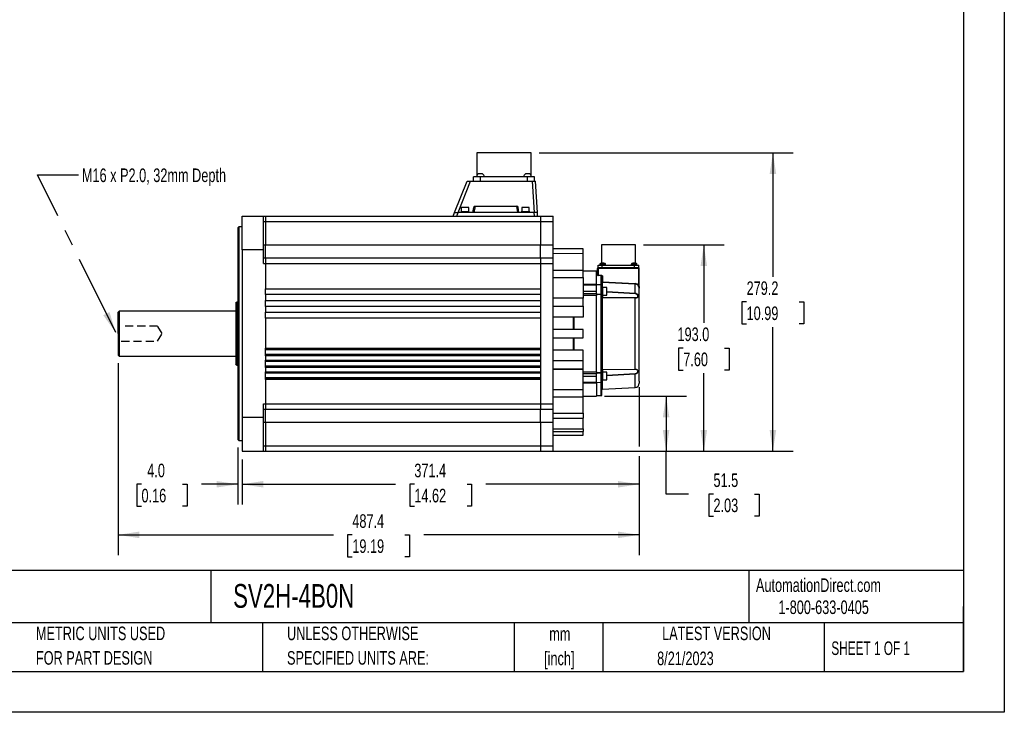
# Model space of a CAD drawing. Header units: millimetres. Extents: x 0 to 1676, y 0 to 1295.
# Tile 3 of 4: x 756 to 1676, y 0 to 648. Entities that reach past the tile are written whole.
import ezdxf

# ---------------------------------------------------------------- set-up
doc = ezdxf.new("R2010")
doc.units = ezdxf.units.MM
doc.header["$LTSCALE"] = 6
doc.linetypes.add('CENTERX2', pattern=[20.32, 12.7, -2.54, 2.54, -2.54])
doc.linetypes.add('HIDDEN', pattern=[1.905, 1.27, -0.635])
doc.layers.add('DIMENSIONS', color=140, linetype='Continuous', lineweight=25)
doc.layers.add('TEXT', color=140, linetype='Continuous', lineweight=25)
doc.layers.add('HIDDEN', color=102, linetype='HIDDEN')
doc.styles.add('SLDTEXTSTYLE0', font='TXT', dxfattribs={"width": 0.7})
doc.styles.add('SLDTEXTSTYLE1', font='TXT', dxfattribs={"width": 0.65})
doc.dimstyles.new('SLDDIMSTYLE3', dxfattribs={"dimtxt": 12.948047, "dimasz": 19.812, "dimexe": 0, "dimexo": 0.0625, "dimgap": 3.237012, "dimtad": 0, "dimtih": 1, "dimtoh": 1, "dimrnd": 1e-09, "dimzin": 4, "dimdsep": 46, "dimtxsty": 'SLDTEXTSTYLE0', "dimsah": 1, "dimcen": 0.09, "dimadec": 0, "dimazin": 1, "dimtfac": 1, "dimtmove": 0, "dimatfit": 0, "dimfxl": 0, "dimfrac": 2, "dimtolj": 1, "dimtzin": 12, "dimarcsym": 0})
doc.dimstyles.new('SLDDIMSTYLE4', dxfattribs={"dimtxt": 12.948047, "dimasz": 19.812, "dimexe": 0, "dimexo": 0.0625, "dimgap": 3.237012, "dimtad": 0, "dimtih": 1, "dimtoh": 1, "dimrnd": 1e-09, "dimzin": 12, "dimdsep": 46, "dimtxsty": 'SLDTEXTSTYLE0', "dimsah": 1, "dimcen": 0.09, "dimadec": 0, "dimazin": 3, "dimtfac": 1, "dimtofl": 0, "dimtmove": 0, "dimatfit": 3, "dimfxl": 0, "dimfrac": 2, "dimtolj": 1, "dimtzin": 12, "dimarcsym": 0})
doc.dimstyles.new('SLDDIMSTYLE6', dxfattribs={"dimtxt": 12.948047, "dimasz": 19.812, "dimexe": 0, "dimexo": 0.0625, "dimgap": 3.237012, "dimtad": 0, "dimtih": 1, "dimtoh": 1, "dimrnd": 1e-09, "dimzin": 4, "dimdsep": 46, "dimtxsty": 'SLDTEXTSTYLE0', "dimsah": 1, "dimcen": 0.09, "dimadec": 0, "dimazin": 1, "dimtfac": 1, "dimtofl": 0, "dimtmove": 0, "dimatfit": 3, "dimfxl": 0, "dimfrac": 2, "dimtolj": 1, "dimtzin": 12, "dimarcsym": 0})
doc.dimstyles.new('SLDDIMSTYLE9', dxfattribs={"dimtxt": 0.18, "dimasz": 19.812, "dimexe": 0, "dimexo": 0.0625, "dimgap": 0, "dimtad": 0, "dimtih": 1, "dimtoh": 1, "dimdec": 0, "dimrnd": 1e-09, "dimzin": 0, "dimdsep": 46, "dimtxsty": 'Standard', "dimsah": 1, "dimcen": 0.09, "dimadec": 0, "dimazin": 0, "dimtfac": 19.812, "dimtdec": 0, "dimtofl": 0, "dimtmove": 0, "dimatfit": 3, "dimfxl": 0, "dimfrac": 2, "dimtolj": 1, "dimtzin": 0, "dimarcsym": 0})

# ---------------------------------------------------------------- blocks, each defined once
blk = doc.blocks.new('SW_NOTE_0')
at = {"layer": 'TEXT', "color": 0, "linetype": 'CENTERX2', "lineweight": 18, "attachment_point": 1, "style": 'SLDTEXTSTYLE0'}
for s, insert, char_height in [('SureServo2 HIGH INERTIA AC BRUSHLESS SERVO MOTOR, 11 kW, 3-PHASE INPUT, 24-BIT(16777216 PPR) ENCODER,', (0, 14.48), 11.23541), ('FOR USE WITH SureServo2 SV2A-4F00 15 kW DRIVE', (0, -2.75), 11.2354)]:
    blk.add_mtext(s, dxfattribs=dict(at, insert=insert, char_height=char_height))
blk = doc.blocks.new('SW_NOTE_0_1')
at = {"layer": 'TEXT', "color": 0, "linetype": 'CENTERX2', "lineweight": 18, "char_height": 12.7, "attachment_point": 2, "style": 'SLDTEXTSTYLE0'}
for s, insert in [('mm', (17.07, 16.37)), ('[inch]', (16.56, -6.56))]:
    blk.add_mtext(s, dxfattribs=dict(at, insert=insert))
blk = doc.blocks.new('SW_NOTE_0_2')
at = {"layer": 'TEXT', "color": 0, "linetype": 'CENTERX2', "lineweight": 18, "char_height": 12.7, "attachment_point": 1, "style": 'SLDTEXTSTYLE0'}
for s, insert in [('UNLESS OTHERWISE', (0, 16.37)), ('SPECIFIED UNITS ARE:', (0, -6.56))]:
    blk.add_mtext(s, dxfattribs=dict(at, insert=insert))
blk = doc.blocks.new('SW_NOTE_0_6')
at = {"layer": 'TEXT', "color": 0, "linetype": 'CENTERX2', "lineweight": 18, "char_height": 12.7, "attachment_point": 1, "style": 'SLDTEXTSTYLE0'}
for s, insert in [('METRIC UNITS USED', (0, 16.37)), ('FOR PART DESIGN', (0, -6.56))]:
    blk.add_mtext(s, dxfattribs=dict(at, insert=insert))
blk = doc.blocks.new('_D_17')
at = {"layer": 'DIMENSIONS'}
for p, q in [((1302.66, 295.64), (1379.2, 295.64)), ((1360.15, 295.64), (1360.15, 244.14)), ((1250.26, 244.14), (1379.2, 244.14)), ((1360.15, 204.13), (1360.15, 244.14)), ((1381.11, 204.13), (1360.15, 204.13)), ((1404.44, 204.13), (1400.1, 204.13)), ((1400.1, 204.13), (1400.1, 183.55)), ((1442.92, 204.13), (1447.27, 204.13)), ((1447.27, 204.13), (1447.27, 183.55)), ((1400.1, 183.55), (1404.44, 183.55)), ((1447.27, 183.55), (1442.92, 183.55))]:
    blk.add_line(p, q, dxfattribs=at)
for points in [[(1360.15, 295.64), (1357.1, 275.83), (1363.2, 275.83)], [(1360.15, 244.14), (1363.2, 263.95), (1357.1, 263.95)]]:
    blk.add_solid(points, dxfattribs=at)
at = {"layer": 'DIMENSIONS', "char_height": 12.7, "attachment_point": 1, "style": 'SLDTEXTSTYLE0'}
for s, insert in [('51.5', (1404.44, 223.4)), ('2.03', (1404.44, 199.92))]:
    blk.add_mtext(s, dxfattribs=dict(at, insert=insert))
blk = doc.blocks.new('_D_18')
at = {"layer": 'DIMENSIONS'}
for p, q in [((1241.51, 523.34), (1479.09, 523.34)), ((1460.04, 523.34), (1460.04, 407.22)), ((1435.41, 383.74), (1431.07, 383.74)), ((1431.07, 383.74), (1431.07, 363.16)), ((1484.66, 383.74), (1489.01, 383.74)), ((1489.01, 383.74), (1489.01, 363.16)), ((1431.07, 363.16), (1435.41, 363.16)), ((1460.04, 244.14), (1460.04, 360.26)), ((1489.01, 363.16), (1484.66, 363.16)), ((1250.26, 244.14), (1479.09, 244.14))]:
    blk.add_line(p, q, dxfattribs=at)
for points in [[(1460.04, 523.34), (1456.99, 503.53), (1463.09, 503.53)], [(1460.04, 244.14), (1463.09, 263.95), (1456.99, 263.95)]]:
    blk.add_solid(points, dxfattribs=at)
at = {"layer": 'DIMENSIONS', "char_height": 12.7, "attachment_point": 1, "style": 'SLDTEXTSTYLE0'}
for s, insert in [('279.2', (1435.41, 403.01)), ('10.99', (1435.41, 379.53))]:
    blk.add_mtext(s, dxfattribs=dict(at, insert=insert))
blk = doc.blocks.new('_D_19')
at = {"layer": 'DIMENSIONS'}
for p, q in [((1339.04, 437.09), (1414.47, 437.09)), ((1395.42, 437.09), (1395.42, 364.09)), ((1376.18, 340.61), (1371.83, 340.61)), ((1371.83, 340.61), (1371.83, 320.03)), ((1414.66, 340.61), (1419, 340.61)), ((1419, 340.61), (1419, 320.03)), ((1371.83, 320.03), (1376.18, 320.03)), ((1395.42, 244.14), (1395.42, 317.14)), ((1419, 320.03), (1414.66, 320.03)), ((1250.26, 244.14), (1414.47, 244.14))]:
    blk.add_line(p, q, dxfattribs=at)
for points in [[(1395.42, 437.09), (1392.37, 417.28), (1398.47, 417.28)], [(1395.42, 244.14), (1398.47, 263.95), (1392.37, 263.95)]]:
    blk.add_solid(points, dxfattribs=at)
at = {"layer": 'DIMENSIONS', "char_height": 12.7, "attachment_point": 1, "style": 'SLDTEXTSTYLE0'}
for s, insert in [('193.0', (1370.79, 359.88)), ('7.60', (1376.18, 336.41))]:
    blk.add_mtext(s, dxfattribs=dict(at, insert=insert))
blk = doc.blocks.new('_D_20')
at = {"layer": 'DIMENSIONS'}
for p, q in [((847.64, 326.52), (847.64, 146.9)), ((1335.04, 304.14), (1335.04, 248.71)), ((1335.04, 239.57), (1335.04, 146.9)), ((847.64, 165.95), (1049.17, 165.95)), ((1066.72, 165.95), (1062.37, 165.95)), ((1062.37, 165.95), (1062.37, 145.37)), ((1115.97, 165.95), (1120.31, 165.95)), ((1120.31, 165.95), (1120.31, 145.37)), ((1335.04, 165.95), (1133.51, 165.95)), ((1062.37, 145.37), (1066.72, 145.37)), ((1120.31, 145.37), (1115.97, 145.37))]:
    blk.add_line(p, q, dxfattribs=at)
for points in [[(847.64, 165.95), (867.45, 162.9), (867.45, 169)], [(1335.04, 165.95), (1315.23, 169), (1315.23, 162.9)]]:
    blk.add_solid(points, dxfattribs=at)
at = {"layer": 'DIMENSIONS', "char_height": 12.7, "attachment_point": 1, "style": 'SLDTEXTSTYLE0'}
for s, insert in [('487.4', (1066.72, 185.22)), ('19.19', (1066.72, 161.74))]:
    blk.add_mtext(s, dxfattribs=dict(at, insert=insert))
blk = doc.blocks.new('_D_21')
at = {"layer": 'DIMENSIONS'}
for p, q in [((959.64, 247.52), (959.64, 194.22)), ((963.64, 236.56), (963.64, 194.22)), ((869.58, 213.27), (865.23, 213.27)), ((865.23, 213.27), (865.23, 192.69)), ((908.06, 213.27), (912.4, 213.27)), ((912.4, 213.27), (912.4, 192.69)), ((959.64, 213.27), (925.6, 213.27)), ((963.64, 213.27), (1001.74, 213.27)), ((865.23, 192.69), (869.58, 192.69)), ((912.4, 192.69), (908.06, 192.69))]:
    blk.add_line(p, q, dxfattribs=at)
for points in [[(959.64, 213.27), (939.83, 216.31), (939.83, 210.22)], [(963.64, 213.27), (983.45, 210.22), (983.45, 216.31)]]:
    blk.add_solid(points, dxfattribs=at)
at = {"layer": 'DIMENSIONS', "char_height": 12.7, "attachment_point": 1, "style": 'SLDTEXTSTYLE0'}
for s, insert in [('4.0', (874.96, 232.53)), ('0.16', (869.58, 209.06))]:
    blk.add_mtext(s, dxfattribs=dict(at, insert=insert))
blk = doc.blocks.new('_D_22')
at = {"layer": 'DIMENSIONS'}
for p, q in [((1335.04, 304.14), (1335.04, 248.71)), ((1335.04, 239.57), (1335.04, 194.22)), ((963.64, 236.56), (963.64, 194.22)), ((963.64, 213.27), (1107.17, 213.27)), ((1124.72, 213.27), (1120.37, 213.27)), ((1120.37, 213.27), (1120.37, 192.69)), ((1173.97, 213.27), (1178.31, 213.27)), ((1178.31, 213.27), (1178.31, 192.69)), ((1335.04, 213.27), (1191.51, 213.27)), ((1120.37, 192.69), (1124.72, 192.69)), ((1178.31, 192.69), (1173.97, 192.69))]:
    blk.add_line(p, q, dxfattribs=at)
for points in [[(963.64, 213.27), (983.45, 210.22), (983.45, 216.31)], [(1335.04, 213.27), (1315.23, 216.31), (1315.23, 210.22)]]:
    blk.add_solid(points, dxfattribs=at)
at = {"layer": 'DIMENSIONS', "char_height": 12.7, "attachment_point": 1, "style": 'SLDTEXTSTYLE0'}
for s, insert in [('371.4', (1124.72, 232.53)), ('14.62', (1124.72, 209.06))]:
    blk.add_mtext(s, dxfattribs=dict(at, insert=insert))

msp = doc.modelspace()

# ---------------------------------------------------------------- linework, layer by layer
at = {"color": 7, "linetype": 'Continuous'}
for p, q in [((1676.415, 1295.416), (1676.415, 0.016)), ((1676.415, 0.016), (0.015, 0.016))]:
    msp.add_line(p, q, dxfattribs=at)
for p, q in [((1183.292, 523.338), (1183.292, 502.095)), ((1233.892, 523.338), (1183.292, 523.338)), ((1233.892, 502.095), (1233.892, 523.338)), ((1179.942, 496.838), (1179.942, 500.838)), ((1186.542, 500.838), (1179.942, 500.838)), ((1188.542, 503.438), (1184.542, 503.438)), ((1186.542, 496.838), (1186.542, 500.838)), ((1230.642, 500.838), (1186.542, 500.838)), ((1232.642, 503.438), (1228.642, 503.438)), ((1230.642, 496.838), (1230.642, 500.838)), ((1237.242, 500.838), (1230.642, 500.838)), ((1237.242, 496.838), (1237.242, 500.838)), ((1162.421, 467.338), (1174.042, 496.838)), ((1165.574, 467.338), (1177.195, 496.838)), ((1174.042, 496.838), (1177.195, 496.838)), ((1177.195, 496.838), (1235.047, 496.838)), ((1235.047, 496.838), (1236.835, 467.338)), ((1235.047, 496.838), (1238.042, 496.838)), ((1239.83, 467.338), (1238.042, 496.838)), ((1168.592, 472.138), (1168.592, 468.138)), ((1175.592, 472.138), (1168.592, 472.138)), ((1175.592, 468.138), (1175.592, 472.138)), ((1179.542, 467.338), (1180.38, 472.089)), ((1181.485, 473.338), (1180.427, 467.338)), ((1181.485, 473.338), (1220.599, 473.338)), ((1221.657, 467.338), (1220.599, 473.338)), ((1222.542, 467.338), (1221.704, 472.089)), ((1225.092, 472.138), (1225.092, 468.138)), ((1232.092, 472.138), (1225.092, 472.138)), ((1232.092, 468.138), (1232.092, 472.138)), ((963.642, 464.1), (983.642, 464.134)), ((963.642, 432.388), (963.642, 464.099)), ((983.642, 464.134), (985.642, 464.138)), ((983.642, 432.397), (983.642, 464.134)), ((985.642, 464.138), (985.642, 459.138)), ((985.642, 464.138), (1242.642, 464.138)), ((1161.16, 464.138), (1162.421, 467.338)), ((1164.343, 464.138), (1165.604, 467.338)), ((1236.831, 467.338), (1165.604, 467.338)), ((1168.092, 468.138), (1168.092, 467.338)), ((1176.092, 468.138), (1168.092, 468.138)), ((1176.092, 467.338), (1176.092, 468.138)), ((1224.592, 468.138), (1224.592, 467.338)), ((1232.592, 468.138), (1224.592, 468.138)), ((1232.592, 467.338), (1232.592, 468.138)), ((1237.025, 464.138), (1236.831, 467.338)), ((1240.024, 464.138), (1239.83, 467.338)), ((1242.642, 464.138), (1242.642, 459.138)), ((1242.642, 464.138), (1254.642, 464.117)), ((1254.642, 459.138), (1254.642, 464.117)), ((960.642, 454.138), (959.641, 453.137)), ((959.642, 453.138), (959.642, 255.138)), ((963.642, 454.138), (960.642, 454.138)), ((960.642, 454.138), (960.642, 254.138)), ((983.642, 459.134), (985.642, 459.138)), ((985.642, 459.138), (985.642, 437.238)), ((985.642, 459.138), (1242.642, 459.138)), ((1242.642, 459.138), (1242.642, 437.238)), ((1242.642, 459.138), (1254.642, 459.138)), ((1254.642, 437.238), (1254.642, 459.138)), ((983.642, 437.238), (985.642, 437.238)), ((985.642, 424.738), (985.642, 437.238)), ((985.642, 437.238), (1242.642, 437.238)), ((1242.642, 424.738), (1242.642, 437.238)), ((1242.642, 437.238), (1254.642, 437.238)), ((1254.642, 424.717), (1254.642, 437.238)), ((1282.642, 433.058), (1254.642, 433.346)), ((1282.642, 433.346), (1254.642, 433.346)), ((1282.642, 433.058), (1282.642, 433.346)), ((1282.642, 428.931), (1282.642, 433.058)), ((1299.667, 437.088), (1299.667, 419.918)), ((1315.542, 437.088), (1299.667, 437.088)), ((1331.417, 437.088), (1315.542, 437.088)), ((1331.417, 419.918), (1331.417, 437.088)), ((983.642, 432.396), (963.642, 432.388)), ((963.642, 432.388), (963.642, 275.886)), ((983.642, 419.741), (983.642, 432.396)), ((985.642, 424.738), (983.642, 424.741)), ((985.642, 424.738), (985.642, 419.738)), ((1242.642, 424.738), (985.642, 424.738)), ((1242.642, 424.738), (1242.642, 419.738)), ((1254.642, 424.717), (1242.642, 424.738)), ((1282.642, 428.931), (1254.642, 428.643)), ((1254.642, 419.738), (1254.642, 424.717)), ((1282.642, 413.214), (1282.642, 428.931)), ((983.642, 419.741), (985.642, 419.738)), ((985.642, 419.738), (985.642, 396.138)), ((985.642, 419.738), (1242.642, 419.738)), ((1242.642, 419.738), (1242.642, 396.138)), ((1242.642, 419.738), (1254.642, 419.738)), ((1254.642, 288.538), (1254.642, 419.738)), ((1296.042, 408.746), (1296.042, 415.138)), ((1296.313, 415.138), (1296.042, 415.138)), ((1296.551, 415.138), (1296.313, 415.138)), ((1296.492, 415.635), (1296.492, 418.038)), ((1296.492, 418.038), (1300.492, 418.038)), ((1321.818, 415.638), (1296.542, 415.638)), ((1296.551, 415.138), (1296.551, 408.556)), ((1334.551, 415.138), (1296.551, 415.138)), ((1298.158, 418.918), (1298.112, 418.035)), ((1303.566, 418.918), (1298.158, 418.918)), ((1300.862, 419.621), (1298.664, 419.621)), ((1300.492, 415.638), (1300.492, 418.038)), ((1300.492, 418.038), (1330.592, 418.038)), ((1321.818, 415.638), (1300.492, 415.638)), ((1303.06, 419.621), (1300.862, 419.621)), ((1303.612, 418.038), (1303.566, 418.918)), ((1331.757, 415.638), (1321.818, 415.638)), ((1321.818, 415.638), (1330.592, 415.638)), ((1327.518, 418.918), (1327.472, 418.038)), ((1332.926, 418.918), (1327.518, 418.918)), ((1330.222, 419.621), (1328.024, 419.621)), ((1332.42, 419.621), (1330.222, 419.621)), ((1330.592, 415.638), (1330.592, 418.038)), ((1330.592, 418.038), (1334.592, 418.038)), ((1330.592, 415.638), (1331.757, 415.638)), ((1334.542, 415.638), (1331.757, 415.638)), ((1332.972, 418.035), (1332.926, 418.918)), ((1334.551, 399.14), (1334.551, 415.138)), ((1334.763, 415.138), (1334.551, 415.138)), ((1334.592, 415.635), (1334.592, 418.038)), ((1335.042, 415.138), (1334.763, 415.138)), ((1335.042, 396.513), (1335.042, 415.138)), ((1282.642, 413.214), (1254.642, 413.214)), ((1254.642, 406.741), (1282.642, 406.741)), ((1282.642, 406.741), (1282.642, 413.214)), ((1295.044, 412.638), (1282.642, 412.616)), ((1282.642, 406.741), (1282.642, 387.345)), ((1296.042, 412.12), (1295.04, 412.138)), ((1295.042, 400.407), (1295.042, 412.638)), ((1299.799, 408.516), (1296.551, 408.556)), ((1299.551, 399.657), (1299.551, 408.272)), ((1300.003, 407.983), (1300.077, 407.937)), ((1300.042, 399.447), (1300.042, 407.805)), ((1300.533, 408.157), (1300.531, 402.43)), ((985.642, 390.638), (985.642, 396.138)), ((985.642, 396.138), (1242.642, 396.138)), ((1242.642, 396.138), (1242.642, 390.638)), ((1282.642, 400.385), (1295.042, 400.407)), ((1295.042, 399.78), (1282.642, 399.758)), ((1282.642, 399.713), (1295.042, 399.735)), ((1299.551, 399.657), (1295.042, 399.736)), ((1295.042, 393.862), (1295.042, 399.735)), ((1299.551, 391.153), (1299.551, 399.657)), ((1300.042, 391.371), (1300.042, 399.09)), ((1300.842, 397.736), (1300.042, 397.736)), ((1331.251, 400.494), (1300.516, 402.016)), ((1300.516, 402.016), (1300.516, 397.736)), ((1300.531, 402.43), (1331.269, 400.954)), ((1300.842, 393.736), (1300.842, 397.736)), ((1304.842, 397.236), (1300.842, 397.236)), ((1304.842, 393.736), (1304.842, 397.236)), ((1331.251, 392.006), (1331.251, 400.494)), ((1334.474, 398.391), (1334.169, 398.855)), ((1335.042, 396.513), (1334.983, 396.798)), ((1335.042, 352.183), (1335.042, 396.513)), ((985.642, 390.638), (985.642, 385.138)), ((1242.642, 390.638), (985.642, 390.638)), ((1242.642, 390.638), (1242.642, 385.138)), ((1282.642, 387.345), (1254.642, 387.345)), ((1282.642, 387.299), (1254.642, 387.299)), ((1282.642, 393.861), (1295.042, 393.862)), ((1282.642, 391.701), (1295.042, 391.709)), ((1282.642, 379.69), (1282.642, 387.299)), ((1295.042, 391.709), (1295.042, 393.862)), ((1295.042, 391.161), (1299.551, 391.153)), ((1299.551, 390.62), (1295.042, 390.631)), ((1295.042, 318.338), (1295.042, 389.936)), ((1299.551, 317.656), (1299.551, 390.62)), ((1300.042, 390.305), (1300.042, 391.371)), ((1300.042, 317.971), (1300.042, 390.305)), ((1300.042, 389.736), (1300.842, 389.736)), ((1300.042, 388.227), (1300.079, 388.038)), ((1300.078, 388.042), (1300.078, 388.042)), ((1331.251, 387.343), (1300.516, 387.551)), ((1300.533, 389.736), (1300.533, 387.729)), ((1331.234, 387.49), (1300.533, 387.729)), ((1300.842, 389.736), (1300.842, 393.736)), ((1300.842, 390.236), (1304.842, 390.236)), ((1304.842, 390.236), (1304.842, 393.736)), ((1304.842, 393.676), (1331.251, 392.006)), ((1304.842, 393.326), (1331.234, 391.78)), ((1331.251, 320.868), (1331.251, 387.343)), ((959.142, 383.543), (957.64, 382.676)), ((957.642, 382.677), (957.642, 354.138)), ((959.642, 383.543), (959.142, 383.543)), ((959.142, 383.543), (959.142, 324.733)), ((985.642, 379.638), (985.642, 385.138)), ((985.642, 385.138), (1242.642, 385.138)), ((985.642, 379.638), (985.642, 374.138)), ((1242.642, 379.638), (985.642, 379.638)), ((1242.642, 385.138), (1242.642, 379.638)), ((1242.642, 379.638), (1242.642, 374.138)), ((1254.642, 379.69), (1282.642, 379.69)), ((1282.642, 379.69), (1282.642, 369.493)), ((848.661, 375.157), (847.638, 374.134)), ((847.642, 354.138), (847.642, 374.138)), ((957.642, 375.138), (848.643, 375.138)), ((985.642, 368.638), (985.642, 374.138)), ((985.642, 374.138), (1242.642, 374.138)), ((985.642, 368.638), (985.642, 340.438)), ((1242.642, 368.638), (985.642, 368.638)), ((1242.642, 374.138), (1242.642, 368.638)), ((1242.642, 368.638), (1242.642, 340.438)), ((1282.642, 369.493), (1254.642, 369.493)), ((1273.542, 358.138), (1273.542, 369.493)), ((1274.042, 358.138), (1274.042, 369.493)), ((847.642, 354.138), (847.642, 334.138)), ((848.642, 354.138), (848.642, 333.138)), ((957.642, 354.138), (957.642, 325.599)), ((1282.642, 358.138), (1254.642, 358.138)), ((1254.642, 350.138), (1282.642, 350.138)), ((1273.542, 338.783), (1273.542, 350.138)), ((1274.042, 338.783), (1274.042, 350.138)), ((1282.642, 350.138), (1282.642, 358.138)), ((1335.042, 311.763), (1335.042, 352.183)), ((847.638, 334.142), (848.642, 333.138)), ((848.642, 333.138), (957.642, 333.138)), ((985.642, 333.338), (985.642, 340.438)), ((985.642, 340.438), (1242.642, 340.438)), ((985.642, 339.638), (1242.642, 339.638)), ((1242.642, 338.95), (985.642, 338.95)), ((985.642, 335.079), (1242.642, 335.079)), ((1242.642, 334.138), (985.642, 334.138)), ((985.642, 333.338), (985.642, 329.438)), ((1242.642, 333.338), (985.642, 333.338)), ((1242.642, 340.438), (1242.642, 333.338)), ((1242.642, 333.338), (1242.642, 329.438)), ((1282.642, 338.783), (1254.642, 338.783)), ((1282.642, 328.586), (1282.642, 338.783)), ((957.64, 325.6), (959.142, 324.733)), ((959.142, 324.733), (959.642, 324.733)), ((985.642, 322.338), (985.642, 329.438)), ((985.642, 329.438), (1242.642, 329.438)), ((985.642, 328.638), (1242.642, 328.638)), ((1242.642, 328.031), (985.642, 328.031)), ((985.642, 324.16), (1242.642, 324.16)), ((1242.642, 323.138), (985.642, 323.138)), ((985.642, 322.338), (985.642, 318.438)), ((1242.642, 322.338), (985.642, 322.338)), ((1242.642, 329.438), (1242.642, 322.338)), ((1242.642, 322.338), (1242.642, 318.438)), ((1282.642, 328.586), (1254.642, 328.586)), ((1282.642, 320.977), (1282.642, 328.586)), ((985.642, 311.338), (985.642, 318.438)), ((985.642, 318.438), (1242.642, 318.438)), ((985.642, 317.638), (1242.642, 317.638)), ((1242.642, 317.112), (985.642, 317.112)), ((985.642, 313.241), (1242.642, 313.241)), ((1242.642, 318.438), (1242.642, 311.338)), ((1254.642, 320.977), (1282.642, 320.977)), ((1282.642, 320.931), (1254.642, 320.931)), ((1282.642, 301.534), (1282.642, 320.931)), ((1282.642, 318.347), (1295.042, 318.338)), ((1295.042, 316.567), (1282.642, 316.575)), ((1282.642, 314.415), (1295.042, 314.414)), ((1295.042, 317.644), (1299.551, 317.656)), ((1299.551, 317.123), (1295.042, 317.115)), ((1295.042, 314.414), (1295.042, 316.567)), ((1295.042, 308.541), (1295.042, 314.414)), ((1299.551, 308.619), (1299.551, 317.123)), ((1300.042, 320.049), (1300.079, 320.238)), ((1300.842, 318.54), (1300.042, 318.54)), ((1300.042, 316.905), (1300.042, 317.971)), ((1300.042, 309.186), (1300.042, 316.905)), ((1300.345, 320.508), (1300.533, 320.548)), ((1300.516, 320.617), (1331.251, 320.868)), ((1300.53, 320.551), (1300.886, 320.555)), ((1300.533, 320.548), (1331.244, 320.809)), ((1300.533, 320.548), (1300.533, 318.54)), ((1300.842, 310.54), (1300.842, 318.54)), ((1304.842, 318.04), (1300.842, 318.04)), ((1304.842, 311.04), (1304.842, 318.04)), ((1331.244, 316.419), (1304.842, 314.828)), ((1331.251, 316.326), (1304.842, 314.684)), ((1242.642, 312.138), (985.642, 312.138)), ((985.642, 311.338), (985.642, 288.538)), ((1242.642, 311.338), (985.642, 311.338)), ((1242.642, 311.338), (1242.642, 288.538)), ((1282.642, 308.563), (1295.042, 308.541)), ((1295.042, 308.496), (1282.642, 308.518)), ((1295.042, 308.54), (1299.551, 308.619)), ((1295.042, 307.87), (1295.042, 295.638)), ((1299.551, 296.217), (1299.551, 308.619)), ((1300.042, 310.54), (1300.842, 310.54)), ((1300.042, 296.717), (1300.042, 309.188)), ((1300.842, 311.04), (1304.842, 311.04)), ((1335.042, 309.732), (1335.042, 311.763)), ((1335.042, 309.732), (1335.042, 307.833)), ((1282.642, 301.534), (1254.642, 301.534)), ((1254.642, 295.062), (1282.642, 295.062)), ((1282.642, 295.062), (1282.642, 301.534)), ((1282.642, 295.66), (1295.044, 295.638)), ((1282.642, 279.632), (1282.642, 295.062)), ((1295.04, 296.138), (1299.551, 296.217)), ((1300.516, 302.163), (1331.251, 303.774)), ((983.642, 288.535), (985.642, 288.538)), ((983.642, 275.877), (983.642, 288.535)), ((985.642, 288.538), (985.642, 283.538)), ((985.642, 288.538), (1242.642, 288.538)), ((1242.642, 288.538), (1242.642, 283.538)), ((1242.642, 288.538), (1254.642, 288.538)), ((1254.642, 283.559), (1254.642, 288.538)), ((983.642, 283.534), (985.642, 283.538)), ((985.642, 283.538), (1242.642, 283.538)), ((985.642, 271.038), (985.642, 283.538)), ((1242.642, 283.538), (1254.642, 283.559)), ((1242.642, 271.038), (1242.642, 283.538)), ((1254.642, 271.038), (1254.642, 283.559)), ((1254.642, 279.632), (1282.642, 279.632)), ((1282.642, 279.632), (1282.642, 274.93)), ((963.642, 275.886), (963.642, 244.176)), ((963.642, 275.885), (983.642, 275.877)), ((983.642, 244.14), (983.642, 275.877)), ((985.642, 271.038), (983.642, 271.038)), ((1242.642, 271.038), (985.642, 271.038)), ((985.642, 271.038), (985.642, 249.138)), ((1254.642, 271.038), (1242.642, 271.038)), ((1242.642, 271.038), (1242.642, 249.138)), ((1254.642, 274.93), (1282.642, 274.93)), ((1254.642, 249.138), (1254.642, 271.038)), ((1282.642, 265.024), (1282.642, 274.93)), ((1254.642, 265.024), (1282.642, 265.024)), ((1254.642, 262.552), (1282.642, 262.552)), ((1254.642, 259.138), (1282.642, 259.138)), ((1282.642, 265.024), (1282.642, 262.552)), ((1282.642, 259.138), (1282.642, 262.552)), ((959.641, 255.139), (960.642, 254.138)), ((960.642, 254.138), (963.642, 254.138)), ((983.642, 249.141), (985.642, 249.138)), ((985.642, 249.138), (985.642, 244.138)), ((985.642, 249.138), (1242.642, 249.138)), ((1242.642, 249.138), (1242.642, 244.138)), ((1242.642, 249.138), (1254.642, 249.138)), ((1254.642, 244.159), (1254.642, 249.138)), ((963.642, 244.176), (983.642, 244.14)), ((983.642, 244.141), (985.642, 244.138)), ((985.642, 244.138), (1242.642, 244.138)), ((1242.642, 244.138), (1254.642, 244.159))]:
    msp.add_line(p, q)
at = {"color": 179, "linetype": 'Continuous', "lineweight": 18}
msp.add_line((1295.042, 295.638), (1295.042, 307.87), dxfattribs=at)
at = {"flags": 128}
for points in [[(1180.38, 472.089), (1180.532, 472.58), (1180.794, 472.986), (1181.126, 473.246), (1181.305, 473.315), (1181.485, 473.338)], [(1239.83, 467.338), (1239.755, 467.337), (1239.562, 467.337), (1238.951, 467.338), (1238.071, 467.337), (1237.514, 467.337), (1236.831, 467.338)], [(1296.313, 415.583), (1296.424, 415.624), (1296.542, 415.638)], [(1334.763, 415.587), (1334.655, 415.625), (1334.542, 415.638)], [(1334.551, 415.138), (1334.55, 415.287), (1334.549, 415.422)], [(1296.042, 408.746), (1296.059, 408.7), (1296.082, 408.675), (1296.195, 408.614), (1296.275, 408.589), (1296.365, 408.571), (1296.458, 408.56), (1296.551, 408.556)], [(1299.551, 408.272), (1299.617, 408.408), (1299.799, 408.516)], [(1300.042, 407.805), (1300.076, 407.941), (1300.178, 408.056), (1300.255, 408.102), (1300.343, 408.134), (1300.437, 408.152), (1300.533, 408.157)], [(1295.042, 400.407), (1295.042, 399.951), (1295.042, 399.78)], [(1300.531, 402.43), (1300.414, 402.441), (1300.317, 402.45), (1300.184, 402.462), (1300.077, 402.472), (1300.042, 402.476)], [(1300.516, 402.016), (1300.518, 402.107), (1300.523, 402.239)], [(1300.523, 402.239), (1300.527, 402.332), (1300.531, 402.43)], [(1334.551, 399.14), (1334.915, 397.849), (1335.042, 396.513)], [(1295.042, 389.936), (1292.747, 389.935), (1288.482, 389.932), (1282.642, 389.928)], [(1295.042, 391.709), (1295.042, 390.772), (1295.042, 389.936)], [(1299.551, 391.153), (1299.739, 391.171), (1299.899, 391.218), (1300.005, 391.289), (1300.042, 391.371)], [(1299.551, 390.62), (1299.739, 390.595), (1299.899, 390.526), (1300.005, 390.425), (1300.042, 390.305)], [(1300.042, 387.872), (1300.078, 387.753), (1300.179, 387.651), (1300.333, 387.58), (1300.516, 387.551)], [(1300.516, 387.551), (1300.516, 384.165), (1300.516, 380.576), (1300.516, 376.807), (1300.516, 372.885), (1300.516, 368.836), (1300.516, 364.688), (1300.516, 360.468), (1300.516, 356.206), (1300.516, 351.929), (1300.516, 347.667), (1300.516, 343.45), (1300.516, 339.304), (1300.516, 335.259), (1300.516, 331.342), (1300.516, 327.579), (1300.516, 323.996), (1300.516, 320.617)], [(1331.251, 392.006), (1331.243, 391.903), (1331.234, 391.78)], [(1331.234, 391.78), (1331.757, 391.675), (1332.232, 391.445), (1332.624, 391.128), (1332.947, 390.73), (1333.333, 389.886), (1333.451, 389.081), (1333.333, 388.398), (1332.947, 387.889), (1332.624, 387.707), (1332.232, 387.587), (1331.757, 387.515), (1331.234, 387.49)], [(1331.251, 387.342), (1331.243, 387.432), (1331.234, 387.49)], [(1331.251, 392.006), (1331.76, 391.914), (1332.247, 391.712), (1332.669, 391.422), (1333.063, 391.004), (1333.628, 389.956), (1333.781, 388.964), (1333.604, 388.155), (1333.081, 387.652), (1332.701, 387.503), (1332.224, 387.404), (1331.74, 387.352), (1331.251, 387.343)], [(848.643, 375.127), (848.643, 374.84), (848.643, 373.908), (848.643, 372.37), (848.643, 370.274), (848.642, 367.683), (848.642, 364.677), (848.642, 361.349), (848.642, 357.8), (848.642, 354.138)], [(1295.042, 318.338), (1295.042, 317.502), (1295.042, 316.567)], [(1299.551, 317.656), (1299.739, 317.681), (1299.899, 317.75), (1300.005, 317.851), (1300.042, 317.971)], [(1300.042, 316.905), (1300.005, 316.987), (1299.899, 317.057), (1299.739, 317.105), (1299.551, 317.123)], [(1300.076, 320.417), (1300.08, 320.345), (1300.085, 320.297)], [(1300.079, 320.238), (1300.185, 320.399), (1300.345, 320.508)], [(1331.251, 320.868), (1331.248, 320.832), (1331.244, 320.809)], [(1331.244, 320.809), (1331.784, 320.786), (1332.277, 320.715), (1332.686, 320.596), (1333.027, 320.414), (1333.438, 319.896), (1333.565, 319.194), (1333.437, 318.363), (1333.025, 317.492), (1332.684, 317.084), (1332.275, 316.76), (1331.783, 316.526), (1331.244, 316.419)], [(1331.251, 316.326), (1331.248, 316.368), (1331.244, 316.419)], [(1331.251, 320.868), (1331.742, 320.852), (1332.21, 320.803), (1332.618, 320.714), (1332.999, 320.548), (1333.544, 320.008), (1333.689, 319.197), (1333.511, 318.213), (1332.992, 317.278), (1332.627, 316.901), (1332.173, 316.592), (1331.713, 316.404), (1331.251, 316.326)], [(1331.251, 303.774), (1331.251, 303.819), (1331.251, 304.181), (1331.251, 304.904), (1331.251, 305.98), (1331.251, 307.404), (1331.251, 309.164), (1331.251, 311.248), (1331.251, 313.641), (1331.251, 316.326)], [(1295.042, 307.87), (1294.333, 307.871), (1293.077, 307.873), (1288.922, 307.88), (1282.642, 307.89)], [(1295.042, 308.496), (1295.042, 308.325), (1295.042, 307.87)], [(1300.516, 310.54), (1300.516, 309.451), (1300.516, 307.417), (1300.516, 305.7), (1300.516, 304.312), (1300.516, 303.263), (1300.516, 302.56), (1300.516, 302.207), (1300.516, 302.163)]]:
    msp.add_lwpolyline(points, dxfattribs=at)
for centre, radius, start, end in [((1185.897, 500.924), 2.856, 118.319429, 181.717293), ((1187.187, 500.924), 2.856, 358.282707, 61.680571), ((1229.997, 500.924), 2.856, 118.319429, 181.717293), ((1231.287, 500.924), 2.856, 358.282707, 61.680571), ((1220.379, 472.03), 1.326, 2.53744, 80.476937), ((1164.012, 665.72), 198.388, 269.540338, 270.459662), ((1296.542, 415.138), 0.5, 117.208351, 180.000002), ((1289.382, 415.263), 7.169, 359.001367, 2.998329), ((1298.957, 418.876), 0.8, 111.503904, 177), ((1300.862, 414.038), 6, 68.515913, 111.511956), ((1302.767, 418.876), 0.8, 3, 68.538377), ((1328.317, 418.876), 0.8, 111.503904, 177), ((1330.222, 414.038), 6, 68.515913, 111.511956), ((1332.127, 418.876), 0.8, 3, 68.538377), ((1332.356, 415.457), 2.193, 359.0805, 4.728348), ((1334.542, 415.138), 0.5, 359.999999, 63.791648), ((1299.558, 407.789), 0.484, 1.959695, 90.915982), ((1299.757, 407.501), 1.016, 40.216933, 87.639536), ((1300.49, 407.657), 0.502, 85.087774, 145.50378), ((1299.542, 399.157), 0.5, 0, 89.00022), ((1300.521, 402.495), 0.479, 182.287874, 269.435958), ((1345.742, 400.174), 14.494, 176.917573, 178.736517), ((1331.014, 396.656), 3.845, 34.878292, 86.46095), ((1331.011, 396.611), 4.351, 35.547911, 86.603318), ((1346.043, 383.354), 19.526, 126.055489, 127.454824), ((1331.892, 396.687), 3.093, 2.067737, 33.432012), ((1276.867, 390.887), 22.686, 359.326912, 0.672959), ((1300.542, 388.229), 0.5, 180.014499, 269.010239), ((1301.119, 387.582), 0.604, 165.879825, 182.940072), ((1276.862, 317.389), 22.69, 359.327308, 0.672993), ((1300.455, 320.196), 0.425, 81.801223, 166.173053), ((1300.667, 320.075), 0.625, 141.840483, 181.76642), ((1300.541, 320.048), 0.506, 90.953782, 135.282229), ((1300.611, 320.605), 0.0962, 172.858712, 215.811191), ((1299.542, 309.119), 0.5, 270.999781, 360), ((1331.042, 307.768), 4, 272.999986, 360), ((1299.542, 296.717), 0.5, 270.999795, 0), ((1300.542, 301.663), 0.5, 92.999997, 180)]:
    msp.add_arc(centre, radius, start, end)
at = {"layer": 'HIDDEN'}
for p, q in [((884.642, 361.138), (850.642, 361.138)), ((888.848, 354.138), (884.642, 361.138)), ((884.642, 347.138), (888.848, 354.138)), ((850.642, 347.138), (884.642, 347.138))]:
    msp.add_line(p, q, dxfattribs=at)
at = {"layer": 'TEXT'}
for p, q in [((1638.3, 1257.3), (1638.3, 38.1)), ((1638.3, 132.757), (38.1, 132.757)), ((934.553, 132.757), (934.553, 83.82)), ((1437.452, 132.757), (1437.452, 83.82)), ((1638.3, 38.1), (1638.3, 99.06)), ((1638.3, 83.82), (38.1, 83.82)), ((982.681, 83.82), (982.681, 38.1)), ((1218.146, 83.82), (1218.146, 38.1)), ((1300.873, 83.82), (1300.873, 38.1)), ((1508.092, 83.82), (1508.092, 38.1)), ((38.1, 38.1), (1638.3, 38.1))]:
    msp.add_line(p, q, dxfattribs=at)

# ---------------------------------------------------------------- block references
at = {"layer": 'TEXT', "linetype": 'CENTERX2', "lineweight": 18}
for name, p in [('SW_NOTE_0', (46.926, 110.744)), ('SW_NOTE_0_6', (770.87, 63.813)), ('SW_NOTE_0_2', (1005.647, 63.813)), ('SW_NOTE_0_1', (1243.717, 63.3))]:
    msp.add_blockref(name, p, dxfattribs=at)

# ---------------------------------------------------------------- texts
for s, insert, char_height, attachment_point, style in [('M16 x P2.0, 32mm Depth', (813.852, 508.579), 12.7, 1, 'SLDTEXTSTYLE0'), ('SV2H-4B0N', (955.246, 120.003), 22.225, 1, 'SLDTEXTSTYLE0'), ('AutomationDirect.com', (1444.17, 125.259), 12.7, 1, 'SLDTEXTSTYLE0'), ('1-800-633-0405', (1465.149, 104.622), 12.7, 1, 'SLDTEXTSTYLE0'), ('LATEST VERSION', (1407.313, 80.184), 12.7, 2, 'SLDTEXTSTYLE0'), ('SHEET 1 OF 1', (1514.648, 66.309), 12.7, 1, 'SLDTEXTSTYLE1'), ('8/21/2023', (1378.209, 56.815), 12.7, 2, 'SLDTEXTSTYLE0')]:
    msp.add_mtext(s, dxfattribs=dict(at, insert=insert, char_height=char_height, attachment_point=attachment_point, style=style))

# ---------------------------------------------------------------- dimensions: what is measured, and where the dimension line sits
at = {"layer": 'DIMENSIONS'}
for base, p1, p2, angle, dimstyle, picture, middle in [((1460.037, 244.138), (1233.892, 523.338), (1242.642, 244.138), 90, 'SLDDIMSTYLE4', '_D_18', (1460.037, 383.738)), ((1395.417, 244.138), (1331.417, 437.088), (1242.642, 244.138), 90, 'SLDDIMSTYLE6', '_D_19', (1395.417, 340.613)), ((847.642, 165.949), (1335.042, 311.763), (847.642, 334.138), 0, 'SLDDIMSTYLE4', '_D_20', (1091.342, 165.949)), ((1335.042, 213.265), (963.642, 244.176), (1335.042, 311.763), 0, 'SLDDIMSTYLE4', '_D_22', (1149.342, 213.265)), ((1360.149, 244.138), (1295.042, 295.638), (1242.642, 244.138), 90, 'SLDDIMSTYLE4', '_D_17', (1360.149, 204.132))]:
    dim = msp.add_linear_dim(base=base, p1=p1, p2=p2, angle=angle, dimstyle=dimstyle, dxfattribs=at)
    dim.commit()
    dim.dimension.update_dxf_attribs({"geometry": picture, "text_midpoint": middle, "dimtype": 160})
dim = msp.add_linear_dim(base=(963.642, 213.265), p1=(959.642, 255.138), p2=(963.642, 244.176), dimstyle='SLDDIMSTYLE3', dxfattribs=at)
dim.commit()
dim.dimension.update_dxf_attribs({"geometry": '_D_21', "text_midpoint": (888.817, 213.265), "dimtype": 160})

# ---------------------------------------------------------------- leaders
at = {"layer": 'TEXT', "linetype": 'CENTERX2', "lineweight": 18}
msp.add_leader([(845.524, 355.073), (772.443, 502.6), (810.543, 502.6)], dimstyle='SLDDIMSTYLE9', dxfattribs=at)

doc.saveas('drawing.dxf')
